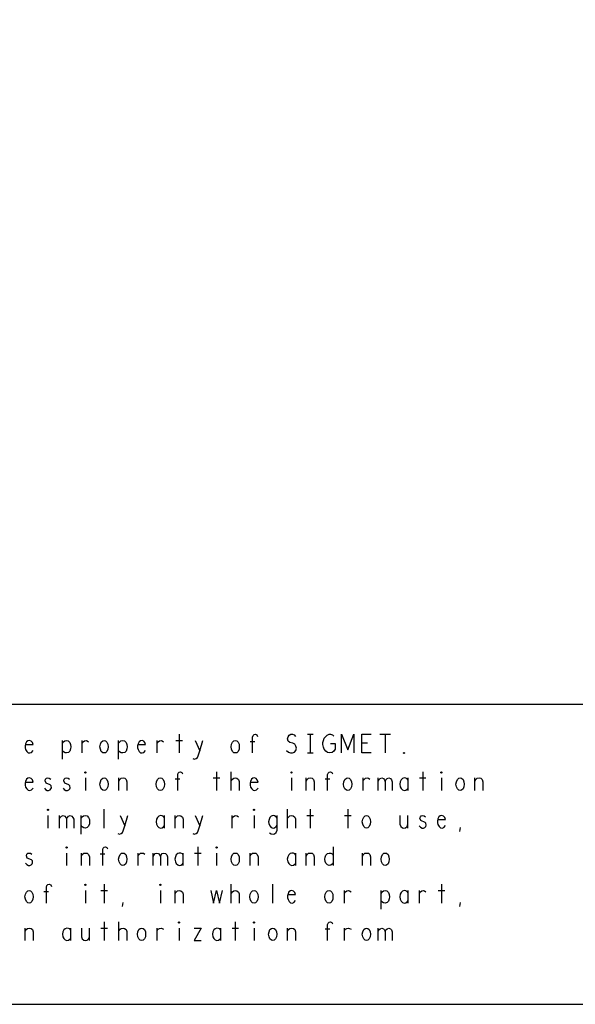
# Model space of a CAD drawing. Extents: x 235 to 565, y 215 to 425.
# Tile 13 of 15: x 473 to 502, y 215 to 268. Entities that reach past the tile are written whole.
import ezdxf

# ---------------------------------------------------------------- set-up
doc = ezdxf.new("R2010")
doc.units = 0
doc.layers.add('RVP8-IFD_G_tassy_art', color=2, linetype='CONTINUOUS')

msp = doc.modelspace()

# ---------------------------------------------------------------- linework, layer by layer
at = {"layer": 'RVP8-IFD_G_tassy_art'}
for points in [[(235.45, 215.45), (565.45, 215.45), (565.45, 425.45), (235.45, 425.45), (235.45, 215.45), (235.45, 215.45)], [(477.075, 228.85), (477, 228.867), (476.925, 228.933), (476.875, 229.05), (476.85, 229.183), (476.875, 229.317), (476.925, 229.433), (477, 229.5), (477.075, 229.517), (477.15, 229.5), (477.225, 229.433), (477.275, 229.317), (477.288, 229.183), (477.275, 229.05), (477.225, 228.933), (477.15, 228.867), (477.075, 228.85)], [(484.075, 228.85), (484, 228.867), (483.925, 228.933), (483.875, 229.05), (483.85, 229.183), (483.875, 229.317), (483.925, 229.433), (484, 229.5), (484.075, 229.517), (484.15, 229.5), (484.225, 229.433), (484.275, 229.317), (484.288, 229.183), (484.275, 229.05), (484.225, 228.933), (484.15, 228.867), (484.075, 228.85)], [(493.075, 228.817), (493.05, 228.833), (493.05, 228.867), (493.075, 228.883), (493.1, 228.867), (493.1, 228.833), (493.075, 228.817)], [(476.075, 227.783), (476.05, 227.8), (476.05, 227.833), (476.075, 227.85), (476.1, 227.833), (476.1, 227.8), (476.075, 227.783)], [(477.075, 226.85), (477, 226.867), (476.925, 226.933), (476.875, 227.05), (476.85, 227.183), (476.875, 227.317), (476.925, 227.433), (477, 227.5), (477.075, 227.517), (477.15, 227.5), (477.225, 227.433), (477.275, 227.317), (477.288, 227.183), (477.275, 227.05), (477.225, 226.933), (477.15, 226.867), (477.075, 226.85)], [(480.075, 226.85), (480, 226.867), (479.925, 226.933), (479.875, 227.05), (479.85, 227.183), (479.875, 227.317), (479.925, 227.433), (480, 227.5), (480.075, 227.517), (480.15, 227.5), (480.225, 227.433), (480.275, 227.317), (480.288, 227.183), (480.275, 227.05), (480.225, 226.933), (480.15, 226.867), (480.075, 226.85)], [(487.075, 227.783), (487.05, 227.8), (487.05, 227.833), (487.075, 227.85), (487.1, 227.833), (487.1, 227.8), (487.075, 227.783)], [(490.075, 226.85), (490, 226.867), (489.925, 226.933), (489.875, 227.05), (489.85, 227.183), (489.875, 227.317), (489.925, 227.433), (490, 227.5), (490.075, 227.517), (490.15, 227.5), (490.225, 227.433), (490.275, 227.317), (490.288, 227.183), (490.275, 227.05), (490.225, 226.933), (490.15, 226.867), (490.075, 226.85)], [(495.075, 227.783), (495.05, 227.8), (495.05, 227.833), (495.075, 227.85), (495.1, 227.833), (495.1, 227.8), (495.075, 227.783)], [(496.075, 226.85), (496, 226.867), (495.925, 226.933), (495.875, 227.05), (495.85, 227.183), (495.875, 227.317), (495.925, 227.433), (496, 227.5), (496.075, 227.517), (496.15, 227.5), (496.225, 227.433), (496.275, 227.317), (496.288, 227.183), (496.275, 227.05), (496.225, 226.933), (496.15, 226.867), (496.075, 226.85)], [(474.075, 225.783), (474.05, 225.8), (474.05, 225.833), (474.075, 225.85), (474.1, 225.833), (474.1, 225.8), (474.075, 225.783)], [(485.075, 225.783), (485.05, 225.8), (485.05, 225.833), (485.075, 225.85), (485.1, 225.833), (485.1, 225.8), (485.075, 225.783)], [(491.075, 224.85), (491, 224.867), (490.925, 224.933), (490.875, 225.05), (490.85, 225.183), (490.875, 225.317), (490.925, 225.433), (491, 225.5), (491.075, 225.517), (491.15, 225.5), (491.225, 225.433), (491.275, 225.317), (491.288, 225.183), (491.275, 225.05), (491.225, 224.933), (491.15, 224.867), (491.075, 224.85)], [(475.075, 223.783), (475.05, 223.8), (475.05, 223.833), (475.075, 223.85), (475.1, 223.833), (475.1, 223.8), (475.075, 223.783)], [(483.075, 223.783), (483.05, 223.8), (483.05, 223.833), (483.075, 223.85), (483.1, 223.833), (483.1, 223.8), (483.075, 223.783)], [(478.075, 222.85), (478, 222.867), (477.925, 222.933), (477.875, 223.05), (477.85, 223.183), (477.875, 223.317), (477.925, 223.433), (478, 223.5), (478.075, 223.517), (478.15, 223.5), (478.225, 223.433), (478.275, 223.317), (478.288, 223.183), (478.275, 223.05), (478.225, 222.933), (478.15, 222.867), (478.075, 222.85)], [(484.075, 222.85), (484, 222.867), (483.925, 222.933), (483.875, 223.05), (483.85, 223.183), (483.875, 223.317), (483.925, 223.433), (484, 223.5), (484.075, 223.517), (484.15, 223.5), (484.225, 223.433), (484.275, 223.317), (484.288, 223.183), (484.275, 223.05), (484.225, 222.933), (484.15, 222.867), (484.075, 222.85)], [(492.075, 222.85), (492, 222.867), (491.925, 222.933), (491.875, 223.05), (491.85, 223.183), (491.875, 223.317), (491.925, 223.433), (492, 223.5), (492.075, 223.517), (492.15, 223.5), (492.225, 223.433), (492.275, 223.317), (492.288, 223.183), (492.275, 223.05), (492.225, 222.933), (492.15, 222.867), (492.075, 222.85)], [(476.075, 221.783), (476.05, 221.8), (476.05, 221.833), (476.075, 221.85), (476.1, 221.833), (476.1, 221.8), (476.075, 221.783)], [(480.075, 221.783), (480.05, 221.8), (480.05, 221.833), (480.075, 221.85), (480.1, 221.833), (480.1, 221.8), (480.075, 221.783)], [(473.075, 220.85), (473, 220.867), (472.925, 220.933), (472.875, 221.05), (472.85, 221.183), (472.875, 221.317), (472.925, 221.433), (473, 221.5), (473.075, 221.517), (473.15, 221.5), (473.225, 221.433), (473.275, 221.317), (473.288, 221.183), (473.275, 221.05), (473.225, 220.933), (473.15, 220.867), (473.075, 220.85)], [(485.075, 220.85), (485, 220.867), (484.925, 220.933), (484.875, 221.05), (484.85, 221.183), (484.875, 221.317), (484.925, 221.433), (485, 221.5), (485.075, 221.517), (485.15, 221.5), (485.225, 221.433), (485.275, 221.317), (485.288, 221.183), (485.275, 221.05), (485.225, 220.933), (485.15, 220.867), (485.075, 220.85)], [(489.075, 220.85), (489, 220.867), (488.925, 220.933), (488.875, 221.05), (488.85, 221.183), (488.875, 221.317), (488.925, 221.433), (489, 221.5), (489.075, 221.517), (489.15, 221.5), (489.225, 221.433), (489.275, 221.317), (489.288, 221.183), (489.275, 221.05), (489.225, 220.933), (489.15, 220.867), (489.075, 220.85)], [(479.075, 218.85), (479, 218.867), (478.925, 218.933), (478.875, 219.05), (478.85, 219.183), (478.875, 219.317), (478.925, 219.433), (479, 219.5), (479.075, 219.517), (479.15, 219.5), (479.225, 219.433), (479.275, 219.317), (479.288, 219.183), (479.275, 219.05), (479.225, 218.933), (479.15, 218.867), (479.075, 218.85)], [(481.075, 219.783), (481.05, 219.8), (481.05, 219.833), (481.075, 219.85), (481.1, 219.833), (481.1, 219.8), (481.075, 219.783)], [(485.075, 219.783), (485.05, 219.8), (485.05, 219.833), (485.075, 219.85), (485.1, 219.833), (485.1, 219.8), (485.075, 219.783)], [(486.075, 218.85), (486, 218.867), (485.925, 218.933), (485.875, 219.05), (485.85, 219.183), (485.875, 219.317), (485.925, 219.433), (486, 219.5), (486.075, 219.517), (486.15, 219.5), (486.225, 219.433), (486.275, 219.317), (486.288, 219.183), (486.275, 219.05), (486.225, 218.933), (486.15, 218.867), (486.075, 218.85)], [(491.075, 218.85), (491, 218.867), (490.925, 218.933), (490.875, 219.05), (490.85, 219.183), (490.875, 219.317), (490.925, 219.433), (491, 219.5), (491.075, 219.517), (491.15, 219.5), (491.225, 219.433), (491.275, 219.317), (491.288, 219.183), (491.275, 219.05), (491.225, 218.933), (491.15, 218.867), (491.075, 218.85)]]:
    msp.add_lwpolyline(points, close=True, dxfattribs=at)
for points in [[(444.7, 215.45), (444.7, 231.45), (503.45, 231.45), (565.45, 231.45)], [(472.888, 229.3), (473.288, 229.3), (473.25, 229.417), (473.188, 229.483), (473.1, 229.517), (473.013, 229.5), (472.938, 229.45), (472.888, 229.333), (472.862, 229.233), (472.862, 229.133), (472.888, 229.033), (472.95, 228.933), (473.025, 228.867), (473.112, 228.85), (473.2, 228.883), (473.288, 228.983)], [(474.85, 228.517), (474.85, 229.517)], [(474.85, 229.367), (474.912, 229.45), (474.975, 229.5), (475.075, 229.517), (475.162, 229.5), (475.25, 229.417), (475.288, 229.3), (475.3, 229.183), (475.288, 229.067), (475.25, 228.95), (475.175, 228.883), (475.075, 228.85), (474.988, 228.867), (474.9, 228.917), (474.85, 228.983)], [(475.9, 228.85), (475.9, 229.517)], [(475.9, 229.383), (475.962, 229.45), (476.025, 229.5), (476.112, 229.517), (476.175, 229.5), (476.25, 229.45)], [(477.85, 228.517), (477.85, 229.517)], [(477.85, 229.367), (477.912, 229.45), (477.975, 229.5), (478.075, 229.517), (478.162, 229.5), (478.25, 229.417), (478.288, 229.3), (478.3, 229.183), (478.288, 229.067), (478.25, 228.95), (478.175, 228.883), (478.075, 228.85), (477.988, 228.867), (477.9, 228.917), (477.85, 228.983)], [(478.888, 229.3), (479.288, 229.3), (479.25, 229.417), (479.188, 229.483), (479.1, 229.517), (479.013, 229.5), (478.938, 229.45), (478.888, 229.333), (478.862, 229.233), (478.862, 229.133), (478.888, 229.033), (478.95, 228.933), (479.025, 228.867), (479.112, 228.85), (479.2, 228.883), (479.288, 228.983)], [(479.9, 228.85), (479.9, 229.517)], [(479.9, 229.383), (479.962, 229.45), (480.025, 229.5), (480.113, 229.517), (480.175, 229.5), (480.25, 229.45)], [(480.9, 229.517), (481.25, 229.517)], [(481.075, 229.85), (481.075, 228.85)], [(481.812, 228.55), (481.888, 228.517), (481.988, 228.55), (482.05, 228.617), (482.1, 228.7), (482.175, 228.967), (482.338, 229.517)], [(481.938, 229.517), (482.175, 228.967)], [(485.113, 229.45), (484.862, 229.45)], [(485, 228.85), (485, 229.7), (485.025, 229.783), (485.075, 229.833), (485.15, 229.85), (485.225, 229.817), (485.262, 229.733)], [(486.812, 228.983), (486.913, 228.9), (487.025, 228.85), (487.125, 228.85), (487.225, 228.9), (487.3, 228.983), (487.338, 229.1), (487.313, 229.217), (487.25, 229.317), (487.138, 229.383), (486.988, 229.417), (486.9, 229.483), (486.862, 229.6), (486.888, 229.717), (486.95, 229.8), (487.038, 229.85), (487.125, 229.85), (487.212, 229.817), (487.288, 229.733)], [(487.925, 229.85), (488.225, 229.85)], [(488.075, 229.85), (488.075, 228.85)], [(489.15, 229.35), (489.4, 229.35), (489.4, 229.05), (489.325, 228.95), (489.238, 228.883), (489.112, 228.85), (488.988, 228.883), (488.9, 228.95), (488.825, 229.05), (488.775, 229.167), (488.75, 229.3), (488.75, 229.417), (488.775, 229.517), (488.825, 229.633), (488.9, 229.733), (488.975, 229.8), (489.075, 229.85), (489.162, 229.85), (489.262, 229.817), (489.338, 229.75)], [(489.75, 228.85), (489.75, 229.85), (490.075, 229.017), (490.4, 229.85), (490.4, 228.85)], [(491.325, 228.85), (490.825, 228.85), (490.825, 229.85), (491.325, 229.85)], [(491.788, 229.85), (492.362, 229.85)], [(492.075, 229.85), (492.075, 228.85)], [(491.125, 229.367), (490.825, 229.367)], [(487.925, 228.85), (488.225, 228.85)], [(472.888, 227.3), (473.288, 227.3), (473.25, 227.417), (473.188, 227.483), (473.1, 227.517), (473.013, 227.5), (472.938, 227.45), (472.888, 227.333), (472.862, 227.233), (472.862, 227.133), (472.888, 227.033), (472.95, 226.933), (473.025, 226.867), (473.112, 226.85), (473.2, 226.883), (473.288, 226.983)], [(473.888, 226.967), (473.95, 226.9), (474.038, 226.85), (474.112, 226.85), (474.188, 226.883), (474.238, 226.933), (474.262, 227), (474.25, 227.1), (474.2, 227.15), (473.975, 227.25), (473.925, 227.367), (473.95, 227.45), (474, 227.5), (474.075, 227.517), (474.15, 227.5), (474.225, 227.45)], [(474.888, 226.967), (474.95, 226.9), (475.038, 226.85), (475.113, 226.85), (475.188, 226.883), (475.238, 226.933), (475.262, 227), (475.25, 227.1), (475.2, 227.15), (474.975, 227.25), (474.925, 227.367), (474.95, 227.45), (475, 227.5), (475.075, 227.517), (475.15, 227.5), (475.225, 227.45)], [(476.075, 227.517), (476.075, 226.85)], [(477.862, 226.85), (477.862, 227.517)], [(477.862, 227.35), (477.912, 227.433), (477.988, 227.5), (478.088, 227.517), (478.175, 227.5), (478.25, 227.433), (478.288, 227.317), (478.288, 226.85)], [(481.112, 227.45), (480.862, 227.45)], [(481, 226.85), (481, 227.7), (481.025, 227.783), (481.075, 227.833), (481.15, 227.85), (481.225, 227.817), (481.262, 227.733)], [(482.9, 227.517), (483.25, 227.517)], [(483.075, 227.85), (483.075, 226.85)], [(483.862, 226.85), (483.862, 227.85)], [(483.862, 227.367), (483.925, 227.45), (483.988, 227.5), (484.088, 227.517), (484.162, 227.5), (484.25, 227.433), (484.288, 227.333), (484.288, 226.85)], [(484.888, 227.3), (485.288, 227.3), (485.25, 227.417), (485.188, 227.483), (485.1, 227.517), (485.012, 227.5), (484.938, 227.45), (484.888, 227.333), (484.862, 227.233), (484.862, 227.133), (484.888, 227.033), (484.95, 226.933), (485.025, 226.867), (485.113, 226.85), (485.2, 226.883), (485.288, 226.983)], [(487.075, 227.517), (487.075, 226.85)], [(487.862, 226.85), (487.862, 227.517)], [(487.862, 227.35), (487.912, 227.433), (487.988, 227.5), (488.088, 227.517), (488.175, 227.5), (488.25, 227.433), (488.288, 227.317), (488.288, 226.85)], [(489.112, 227.45), (488.862, 227.45)], [(489, 226.85), (489, 227.7), (489.025, 227.783), (489.075, 227.833), (489.15, 227.85), (489.225, 227.817), (489.262, 227.733)], [(490.9, 226.85), (490.9, 227.517)], [(490.9, 227.383), (490.962, 227.45), (491.025, 227.5), (491.112, 227.517), (491.175, 227.5), (491.25, 227.45)], [(491.7, 226.85), (491.7, 227.517)], [(491.7, 227.333), (491.737, 227.417), (491.8, 227.483), (491.888, 227.517), (491.975, 227.483), (492.038, 227.417), (492.075, 227.333), (492.075, 226.85)], [(492.075, 227.333), (492.112, 227.417), (492.175, 227.483), (492.262, 227.517), (492.35, 227.483), (492.413, 227.417), (492.45, 227.317), (492.45, 226.85)], [(493.3, 227.4), (493.25, 227.467), (493.175, 227.5), (493.088, 227.517), (493, 227.483), (492.925, 227.417), (492.875, 227.317), (492.85, 227.183), (492.875, 227.05), (492.925, 226.95), (493, 226.883), (493.088, 226.85), (493.175, 226.867), (493.25, 226.917), (493.3, 226.983)], [(493.3, 226.85), (493.3, 227.517)], [(493.9, 227.517), (494.25, 227.517)], [(494.075, 227.85), (494.075, 226.85)], [(495.075, 227.517), (495.075, 226.85)], [(496.862, 226.85), (496.862, 227.517)], [(496.862, 227.35), (496.913, 227.433), (496.988, 227.5), (497.088, 227.517), (497.175, 227.5), (497.25, 227.433), (497.288, 227.317), (497.288, 226.85)], [(477.075, 224.85), (477.075, 225.85)], [(486.862, 224.85), (486.862, 225.85)], [(488.075, 225.85), (488.075, 224.85)], [(490.075, 225.85), (490.075, 224.85)], [(474.075, 225.517), (474.075, 224.85)], [(474.7, 224.85), (474.7, 225.517)], [(474.7, 225.333), (474.737, 225.417), (474.8, 225.483), (474.888, 225.517), (474.975, 225.483), (475.038, 225.417), (475.075, 225.333), (475.075, 224.85)], [(475.075, 225.333), (475.113, 225.417), (475.175, 225.483), (475.262, 225.517), (475.35, 225.483), (475.413, 225.417), (475.45, 225.317), (475.45, 224.85)], [(475.85, 224.517), (475.85, 225.517)], [(475.85, 225.367), (475.912, 225.45), (475.975, 225.5), (476.075, 225.517), (476.162, 225.5), (476.25, 225.417), (476.288, 225.3), (476.3, 225.183), (476.288, 225.067), (476.25, 224.95), (476.175, 224.883), (476.075, 224.85), (475.988, 224.867), (475.9, 224.917), (475.85, 224.983)], [(477.812, 224.55), (477.888, 224.517), (477.988, 224.55), (478.05, 224.617), (478.1, 224.7), (478.175, 224.967), (478.338, 225.517)], [(477.938, 225.517), (478.175, 224.967)], [(480.3, 225.4), (480.25, 225.467), (480.175, 225.5), (480.088, 225.517), (480, 225.483), (479.925, 225.417), (479.875, 225.317), (479.85, 225.183), (479.875, 225.05), (479.925, 224.95), (480, 224.883), (480.088, 224.85), (480.175, 224.867), (480.25, 224.917), (480.3, 224.983)], [(480.3, 224.85), (480.3, 225.517)], [(480.862, 224.85), (480.862, 225.517)], [(480.862, 225.35), (480.912, 225.433), (480.988, 225.5), (481.088, 225.517), (481.175, 225.5), (481.25, 225.433), (481.288, 225.317), (481.288, 224.85)], [(481.812, 224.55), (481.888, 224.517), (481.988, 224.55), (482.05, 224.617), (482.1, 224.7), (482.175, 224.967), (482.338, 225.517)], [(481.938, 225.517), (482.175, 224.967)], [(483.9, 224.85), (483.9, 225.517)], [(483.9, 225.383), (483.962, 225.45), (484.025, 225.5), (484.112, 225.517), (484.175, 225.5), (484.25, 225.45)], [(485.075, 225.517), (485.075, 224.85)], [(486.3, 225.383), (486.25, 225.45), (486.175, 225.5), (486.088, 225.517), (485.988, 225.483), (485.925, 225.417), (485.875, 225.3), (485.85, 225.183), (485.862, 225.083), (485.912, 224.967), (485.988, 224.883), (486.088, 224.85), (486.162, 224.867), (486.25, 224.933), (486.3, 225)], [(485.9, 224.6), (485.988, 224.533), (486.088, 224.517), (486.175, 224.533), (486.25, 224.617), (486.3, 224.733), (486.3, 225.517)], [(486.862, 225.367), (486.925, 225.45), (486.988, 225.5), (487.088, 225.517), (487.162, 225.5), (487.25, 225.433), (487.288, 225.333), (487.288, 224.85)], [(487.9, 225.517), (488.25, 225.517)], [(489.9, 225.517), (490.25, 225.517)], [(492.862, 225.517), (492.862, 225.05), (492.912, 224.933), (492.988, 224.867), (493.075, 224.85), (493.162, 224.867), (493.238, 224.933), (493.288, 225.05)], [(493.288, 224.85), (493.288, 225.517)], [(493.888, 224.967), (493.95, 224.9), (494.038, 224.85), (494.112, 224.85), (494.188, 224.883), (494.238, 224.933), (494.262, 225), (494.25, 225.1), (494.2, 225.15), (493.975, 225.25), (493.925, 225.367), (493.95, 225.45), (494, 225.5), (494.075, 225.517), (494.15, 225.5), (494.225, 225.45)], [(494.888, 225.3), (495.288, 225.3), (495.25, 225.417), (495.188, 225.483), (495.1, 225.517), (495.012, 225.5), (494.938, 225.45), (494.888, 225.333), (494.862, 225.233), (494.862, 225.133), (494.888, 225.033), (494.95, 224.933), (495.025, 224.867), (495.113, 224.85), (495.2, 224.883), (495.288, 224.983)], [(496.05, 224.667), (496.1, 224.883)], [(477, 222.85), (477, 223.7), (477.025, 223.783), (477.075, 223.833), (477.15, 223.85), (477.225, 223.817), (477.262, 223.733)], [(482.075, 223.85), (482.075, 222.85)], [(489.3, 223.85), (489.3, 222.85)], [(472.888, 222.967), (472.95, 222.9), (473.038, 222.85), (473.112, 222.85), (473.188, 222.883), (473.238, 222.933), (473.262, 223), (473.25, 223.1), (473.2, 223.15), (472.975, 223.25), (472.925, 223.367), (472.95, 223.45), (473, 223.5), (473.075, 223.517), (473.15, 223.5), (473.225, 223.45)], [(475.075, 223.517), (475.075, 222.85)], [(475.862, 222.85), (475.862, 223.517)], [(475.862, 223.35), (475.912, 223.433), (475.988, 223.5), (476.088, 223.517), (476.175, 223.5), (476.25, 223.433), (476.288, 223.317), (476.288, 222.85)], [(477.112, 223.45), (476.862, 223.45)], [(478.9, 222.85), (478.9, 223.517)], [(478.9, 223.383), (478.962, 223.45), (479.025, 223.5), (479.112, 223.517), (479.175, 223.5), (479.25, 223.45)], [(479.7, 222.85), (479.7, 223.517)], [(479.7, 223.333), (479.737, 223.417), (479.8, 223.483), (479.888, 223.517), (479.975, 223.483), (480.038, 223.417), (480.075, 223.333), (480.075, 222.85)], [(480.075, 223.333), (480.113, 223.417), (480.175, 223.483), (480.262, 223.517), (480.35, 223.483), (480.413, 223.417), (480.45, 223.317), (480.45, 222.85)], [(481.3, 223.4), (481.25, 223.467), (481.175, 223.5), (481.088, 223.517), (481, 223.483), (480.925, 223.417), (480.875, 223.317), (480.85, 223.183), (480.875, 223.05), (480.925, 222.95), (481, 222.883), (481.088, 222.85), (481.175, 222.867), (481.25, 222.917), (481.3, 222.983)], [(481.3, 222.85), (481.3, 223.517)], [(481.9, 223.517), (482.25, 223.517)], [(483.075, 223.517), (483.075, 222.85)], [(484.862, 222.85), (484.862, 223.517)], [(484.862, 223.35), (484.912, 223.433), (484.988, 223.5), (485.088, 223.517), (485.175, 223.5), (485.25, 223.433), (485.288, 223.317), (485.288, 222.85)], [(487.3, 223.4), (487.25, 223.467), (487.175, 223.5), (487.088, 223.517), (487, 223.483), (486.925, 223.417), (486.875, 223.317), (486.85, 223.183), (486.875, 223.05), (486.925, 222.95), (487, 222.883), (487.088, 222.85), (487.175, 222.867), (487.25, 222.917), (487.3, 222.983)], [(487.3, 222.85), (487.3, 223.517)], [(487.862, 222.85), (487.862, 223.517)], [(487.862, 223.35), (487.912, 223.433), (487.988, 223.5), (488.088, 223.517), (488.175, 223.5), (488.25, 223.433), (488.288, 223.317), (488.288, 222.85)], [(489.3, 223), (489.25, 222.917), (489.175, 222.867), (489.088, 222.85), (488.988, 222.883), (488.912, 222.967), (488.862, 223.067), (488.85, 223.183), (488.862, 223.3), (488.912, 223.4), (488.988, 223.483), (489.088, 223.517), (489.175, 223.5), (489.238, 223.467), (489.3, 223.4)], [(490.862, 222.85), (490.862, 223.517)], [(490.862, 223.35), (490.912, 223.433), (490.988, 223.5), (491.088, 223.517), (491.175, 223.5), (491.25, 223.433), (491.288, 223.317), (491.288, 222.85)], [(474, 220.85), (474, 221.7), (474.025, 221.783), (474.075, 221.833), (474.15, 221.85), (474.225, 221.817), (474.262, 221.733)], [(477.075, 221.85), (477.075, 220.85)], [(483.862, 220.85), (483.862, 221.85)], [(486.075, 220.85), (486.075, 221.85)], [(495.075, 221.85), (495.075, 220.85)], [(474.112, 221.45), (473.862, 221.45)], [(476.075, 221.517), (476.075, 220.85)], [(476.9, 221.517), (477.25, 221.517)], [(480.075, 221.517), (480.075, 220.85)], [(480.862, 220.85), (480.862, 221.517)], [(480.862, 221.35), (480.912, 221.433), (480.988, 221.5), (481.088, 221.517), (481.175, 221.5), (481.25, 221.433), (481.288, 221.317), (481.288, 220.85)], [(482.762, 221.517), (482.912, 220.85), (483.075, 221.517), (483.238, 220.85), (483.388, 221.517)], [(483.862, 221.367), (483.925, 221.45), (483.988, 221.5), (484.088, 221.517), (484.162, 221.5), (484.25, 221.433), (484.288, 221.333), (484.288, 220.85)], [(486.888, 221.3), (487.288, 221.3), (487.25, 221.417), (487.188, 221.483), (487.1, 221.517), (487.012, 221.5), (486.938, 221.45), (486.888, 221.333), (486.862, 221.233), (486.862, 221.133), (486.888, 221.033), (486.95, 220.933), (487.025, 220.867), (487.112, 220.85), (487.2, 220.883), (487.288, 220.983)], [(489.9, 220.85), (489.9, 221.517)], [(489.9, 221.383), (489.962, 221.45), (490.025, 221.5), (490.113, 221.517), (490.175, 221.5), (490.25, 221.45)], [(491.85, 220.517), (491.85, 221.517)], [(491.85, 221.367), (491.913, 221.45), (491.975, 221.5), (492.075, 221.517), (492.162, 221.5), (492.25, 221.417), (492.288, 221.3), (492.3, 221.183), (492.288, 221.067), (492.25, 220.95), (492.175, 220.883), (492.075, 220.85), (491.988, 220.867), (491.9, 220.917), (491.85, 220.983)], [(493.3, 221.4), (493.25, 221.467), (493.175, 221.5), (493.088, 221.517), (493, 221.483), (492.925, 221.417), (492.875, 221.317), (492.85, 221.183), (492.875, 221.05), (492.925, 220.95), (493, 220.883), (493.088, 220.85), (493.175, 220.867), (493.25, 220.917), (493.3, 220.983)], [(493.3, 220.85), (493.3, 221.517)], [(493.9, 220.85), (493.9, 221.517)], [(493.9, 221.383), (493.962, 221.45), (494.025, 221.5), (494.112, 221.517), (494.175, 221.5), (494.25, 221.45)], [(494.9, 221.517), (495.25, 221.517)], [(478.05, 220.667), (478.1, 220.883)], [(496.05, 220.667), (496.1, 220.883)], [(472.862, 218.85), (472.862, 219.517)], [(472.862, 219.35), (472.912, 219.433), (472.988, 219.5), (473.088, 219.517), (473.175, 219.5), (473.25, 219.433), (473.288, 219.317), (473.288, 218.85)], [(475.3, 219.4), (475.25, 219.467), (475.175, 219.5), (475.088, 219.517), (475, 219.483), (474.925, 219.417), (474.875, 219.317), (474.85, 219.183), (474.875, 219.05), (474.925, 218.95), (475, 218.883), (475.088, 218.85), (475.175, 218.867), (475.25, 218.917), (475.3, 218.983)], [(475.3, 218.85), (475.3, 219.517)], [(475.862, 219.517), (475.862, 219.05), (475.912, 218.933), (475.988, 218.867), (476.075, 218.85), (476.162, 218.867), (476.238, 218.933), (476.288, 219.05)], [(476.288, 218.85), (476.288, 219.517)], [(476.9, 219.517), (477.25, 219.517)], [(477.075, 219.85), (477.075, 218.85)], [(477.862, 218.85), (477.862, 219.85)], [(477.862, 219.367), (477.925, 219.45), (477.988, 219.5), (478.088, 219.517), (478.162, 219.5), (478.25, 219.433), (478.288, 219.333), (478.288, 218.85)], [(479.9, 218.85), (479.9, 219.517)], [(479.9, 219.383), (479.962, 219.45), (480.025, 219.5), (480.113, 219.517), (480.175, 219.5), (480.25, 219.45)], [(481.075, 219.517), (481.075, 218.85)], [(481.888, 219.517), (482.262, 219.517), (481.888, 218.85), (482.262, 218.85)], [(483.3, 219.4), (483.25, 219.467), (483.175, 219.5), (483.088, 219.517), (483, 219.483), (482.925, 219.417), (482.875, 219.317), (482.85, 219.183), (482.875, 219.05), (482.925, 218.95), (483, 218.883), (483.088, 218.85), (483.175, 218.867), (483.25, 218.917), (483.3, 218.983)], [(483.3, 218.85), (483.3, 219.517)], [(483.9, 219.517), (484.25, 219.517)], [(484.075, 219.85), (484.075, 218.85)], [(485.075, 219.517), (485.075, 218.85)], [(486.862, 218.85), (486.862, 219.517)], [(486.862, 219.35), (486.913, 219.433), (486.988, 219.5), (487.088, 219.517), (487.175, 219.5), (487.25, 219.433), (487.288, 219.317), (487.288, 218.85)], [(489, 218.85), (489, 219.7), (489.025, 219.783), (489.075, 219.833), (489.15, 219.85), (489.225, 219.817), (489.262, 219.733)], [(489.9, 218.85), (489.9, 219.517)], [(489.9, 219.383), (489.962, 219.45), (490.025, 219.5), (490.113, 219.517), (490.175, 219.5), (490.25, 219.45)], [(491.7, 218.85), (491.7, 219.517)], [(491.7, 219.333), (491.737, 219.417), (491.8, 219.483), (491.888, 219.517), (491.975, 219.483), (492.038, 219.417), (492.075, 219.333), (492.075, 218.85)], [(492.075, 219.333), (492.112, 219.417), (492.175, 219.483), (492.262, 219.517), (492.35, 219.483), (492.413, 219.417), (492.45, 219.317), (492.45, 218.85)], [(489.112, 219.45), (488.862, 219.45)]]:
    msp.add_lwpolyline(points, dxfattribs=at)

doc.saveas('drawing.dxf')
